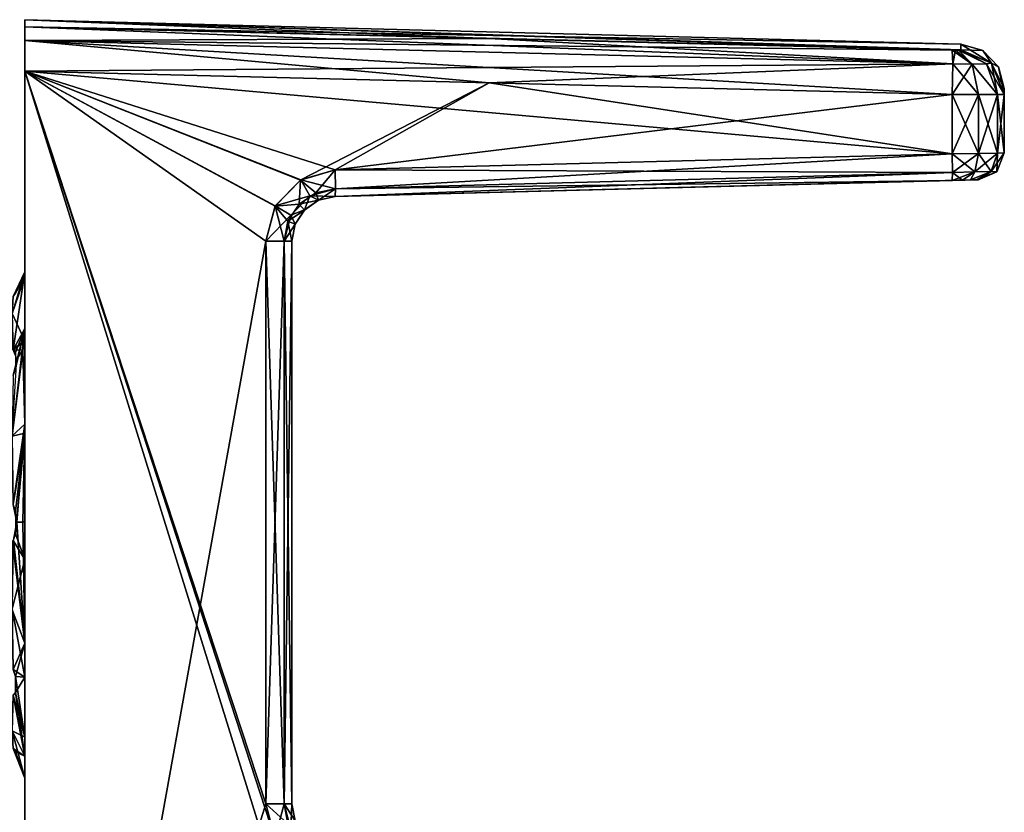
# Model space of a CAD drawing. Header units: millimetres. Extents: x -14.3 to 4.5, y -4.2 to 14.6.
# Tile 7 of 7: x -6.6 to 4.5, y 5.7 to 14.6. Entities that reach past the tile are written whole.
import ezdxf

# ---------------------------------------------------------------- set-up
doc = ezdxf.new("R2010")
doc.units = ezdxf.units.MM
doc.header["$LTSCALE"] = 65.185185
for name, color, linetype in [('11', 7, 'CONTINUOUS'), ('12', 7, 'CONTINUOUS'), ('13', 7, 'CONTINUOUS'), ('14', 7, 'CONTINUOUS'), ('15', 7, 'CONTINUOUS'), ('16', 7, 'CONTINUOUS'), ('18', 7, 'CONTINUOUS'), ('19', 7, 'CONTINUOUS'), ('22', 7, 'CONTINUOUS'), ('23', 7, 'CONTINUOUS'), ('24', 7, 'CONTINUOUS'), ('25', 7, 'CONTINUOUS'), ('26', 7, 'CONTINUOUS'), ('27', 7, 'CONTINUOUS'), ('28', 7, 'CONTINUOUS'), ('39', 7, 'CONTINUOUS'), ('48', 7, 'CONTINUOUS'), ('58', 7, 'CONTINUOUS'), ('59', 7, 'CONTINUOUS'), ('60', 7, 'CONTINUOUS'), ('61', 7, 'CONTINUOUS'), ('67', 7, 'CONTINUOUS'), ('68', 7, 'CONTINUOUS'), ('69', 7, 'CONTINUOUS'), ('70', 7, 'CONTINUOUS'), ('71', 7, 'CONTINUOUS'), ('72', 7, 'CONTINUOUS'), ('73', 7, 'CONTINUOUS'), ('74', 7, 'CONTINUOUS')]:
    doc.layers.add(name, color=color, linetype=linetype)

msp = doc.modelspace()

# ---------------------------------------------------------------- linework, layer by layer
at = {"layer": '11', "linetype": 'Continuous'}
for points in [[(-3.5, 5.787, -3.879), (-3.5, 12.113, -3.879), (-3.5, 12.113, 3.879), (-3.5, 5.787, -3.879)], [(-3.5, 5.787, 3.879), (-3.5, 5.787, -3.879), (-3.5, 12.113, 3.879), (-3.5, 5.787, 3.879)]]:
    msp.add_3dface(points, dxfattribs=at)
at = {"layer": '12', "linetype": 'Continuous'}
for points in [[(4.5, 13.102, -3.377), (4.5, 13.761, -3.377), (4.5, 13.825), (4.5, 13.102, -3.377)], [(4.5, 13.761, 3.377), (4.5, 13.102, -3.377), (4.5, 13.825), (4.5, 13.761, 3.377)], [(4.5, 13.102, 3.377), (4.5, 13.102, -3.377), (4.5, 13.761, 3.377), (4.5, 13.102, 3.377)]]:
    msp.add_3dface(points, dxfattribs=at)
at = {"layer": '13', "linetype": 'Continuous'}
for points in [[(-6.5, 14.6), (-6.5, 14.521, -3.771), (-6.5, 14.521, 3.771), (-6.5, 14.6)], [(-6.5, 14.521, -3.771), (-6.5, 14.367, -4.11), (-6.5, 14.521, 3.771), (-6.5, 14.521, -3.771)], [(-6.5, 14.521, 3.771), (-6.5, 14.367, -4.11), (-6.5, 14.367, 4.11), (-6.5, 14.521, 3.771)], [(-6.5, 14.022, -4.25), (-6.5, 14.022, 4.25), (-6.5, 14.367, 4.11), (-6.5, 14.022, -4.25)], [(-6.5, 14.367, -4.11), (-6.5, 14.022, -4.25), (-6.5, 14.367, 4.11), (-6.5, 14.367, -4.11)], [(-6.5, -2.922, 4.25), (-6.5, 14.022, 4.25), (-6.5, 8.535, 2.852), (-6.5, -2.922, 4.25)], [(-6.5, 14.022, 4.25), (-6.5, 14.022, -4.25), (-6.5, 11.711, -0.824), (-6.5, 14.022, 4.25)], [(-6.5, 8.535, 2.852), (-6.5, 14.022, 4.25), (-6.5, 9.954, 2.702), (-6.5, 8.535, 2.852)], [(-6.5, 9.954, 2.702), (-6.5, 14.022, 4.25), (-6.5, 11.13, 1.885), (-6.5, 9.954, 2.702)], [(-6.5, 11.13, 1.885), (-6.5, 14.022, 4.25), (-6.5, 11.768, 0.607), (-6.5, 11.13, 1.885)], [(-6.5, 11.768, 0.607), (-6.5, 14.022, 4.25), (-6.5, 11.711, -0.824), (-6.5, 11.768, 0.607)], [(-6.5, 14.022, -4.25), (-6.5, -2.922, -4.25), (-6.5, 8.962, -2.883), (-6.5, 14.022, -4.25)], [(-6.5, 10.991, -2.037), (-6.5, 14.022, -4.25), (-6.5, 10.055, -2.662), (-6.5, 10.991, -2.037)], [(-6.5, 14.022, -4.25), (-6.5, 10.991, -2.037), (-6.5, 11.711, -0.824), (-6.5, 14.022, -4.25)], [(-6.5, 10.055, -2.662), (-6.5, 14.022, -4.25), (-6.5, 8.962, -2.883), (-6.5, 10.055, -2.662)], [(-6.5, 8.962, -2.883), (-6.5, -2.922, -4.25), (-6.5, 7.595, -2.543), (-6.5, 8.962, -2.883)], [(-6.5, 7.213, 2.3), (-6.5, -2.922, 4.25), (-6.5, 8.535, 2.852), (-6.5, 7.213, 2.3)], [(-6.5, 7.595, -2.543), (-6.5, -2.922, -4.25), (-6.5, 6.537, -1.578), (-6.5, 7.595, -2.543)], [(-6.5, -2.922, -4.25), (-6.5, -2.922, 4.25), (-6.5, 7.213, 2.3), (-6.5, -2.922, -4.25)], [(-6.5, 6.323, 1.185), (-6.5, -2.922, -4.25), (-6.5, 7.213, 2.3), (-6.5, 6.323, 1.185)], [(-6.5, 6.537, -1.578), (-6.5, -2.922, -4.25), (-6.5, 6.077, -0.226), (-6.5, 6.537, -1.578)], [(-6.5, 6.077, -0.226), (-6.5, -2.922, -4.25), (-6.5, 6.323, 1.185), (-6.5, 6.077, -0.226)]]:
    msp.add_3dface(points, dxfattribs=at)
at = {"layer": '14', "linetype": 'Continuous'}
for points in [[(-6.5, -2.922, -4.25), (-6.5, 14.022, -4.25), (-1.286, -2.791, -4.113), (-6.5, -2.922, -4.25)], [(-1.286, -2.791, -4.113), (-6.5, 14.022, -4.25), (-3.688, 5.393, -4.176), (-1.286, -2.791, -4.113)], [(-3.688, 5.393, -4.176), (-6.5, 14.022, -4.25), (-3.792, 5.787, -4.179), (-3.688, 5.393, -4.176)], [(-3.792, 5.787, -4.179), (-6.5, 14.022, -4.25), (-3.792, 12.113, -4.179), (-3.792, 5.787, -4.179)], [(-3.792, 12.113, -4.179), (-6.5, 14.022, -4.25), (-3.689, 12.504, -4.176), (-3.792, 12.113, -4.179)], [(-3.689, 12.504, -4.176), (-6.5, 14.022, -4.25), (-3.404, 12.798, -4.169), (-3.689, 12.504, -4.176)], [(-3.404, 12.798, -4.169), (-6.5, 14.022, -4.25), (-3.013, 12.913, -4.159), (-3.404, 12.798, -4.169)], [(-3.013, 12.913, -4.159), (-6.5, 14.022, -4.25), (3.916, 13.094, -3.977), (-3.013, 12.913, -4.159)], [(-6.5, 14.022, -4.25), (-1.286, 13.891, -4.113), (3.916, 13.094, -3.977), (-6.5, 14.022, -4.25)], [(3.916, 13.76, -3.977), (3.916, 13.094, -3.977), (-1.286, 13.891, -4.113), (3.916, 13.76, -3.977)]]:
    msp.add_3dface(points, dxfattribs=at)
at = {"layer": '15', "linetype": 'Continuous'}
for points in [[(-6.5, 14.022, 4.25), (-6.5, -2.922, 4.25), (-3.792, 12.113, 4.179), (-6.5, 14.022, 4.25)], [(-3.401, 12.8, 4.169), (-6.5, 14.022, 4.25), (-3.688, 12.507, 4.176), (-3.401, 12.8, 4.169)], [(-6.5, 14.022, 4.25), (-3.401, 12.8, 4.169), (-1.286, 13.891, 4.113), (-6.5, 14.022, 4.25)], [(-3.688, 12.507, 4.176), (-6.5, 14.022, 4.25), (-3.792, 12.113, 4.179), (-3.688, 12.507, 4.176)], [(-3.401, 12.8, 4.169), (-3.013, 12.913, 4.159), (-1.286, 13.891, 4.113), (-3.401, 12.8, 4.169)], [(-3.013, 12.913, 4.159), (3.916, 13.76, 3.977), (-1.286, 13.891, 4.113), (-3.013, 12.913, 4.159)], [(3.916, 13.094, 3.977), (3.916, 13.76, 3.977), (-3.013, 12.913, 4.159), (3.916, 13.094, 3.977)], [(-3.792, 12.113, 4.179), (-6.5, -2.922, 4.25), (-3.792, 5.787, 4.179), (-3.792, 12.113, 4.179)], [(-3.792, 5.787, 4.179), (-6.5, -2.922, 4.25), (-3.69, 5.397, 4.176), (-3.792, 5.787, 4.179)]]:
    msp.add_3dface(points, dxfattribs=at)
at = {"layer": '16', "linetype": 'Continuous'}
for points in [[(-6.5, 14.521, -3.771), (-6.5, 14.6), (-1.285, 14.39, -3.634), (-6.5, 14.521, -3.771)], [(-6.5, 14.6), (-6.5, 14.521, 3.771), (4.013, 14.325), (-6.5, 14.6)], [(-1.285, 14.39, -3.634), (-6.5, 14.6), (3.916, 14.259, -3.497), (-1.285, 14.39, -3.634)], [(3.916, 14.259, -3.497), (-6.5, 14.6), (3.953, 14.259, -3.488), (3.916, 14.259, -3.497)], [(3.953, 14.259, -3.488), (-6.5, 14.6), (3.984, 14.259, -3.466), (3.953, 14.259, -3.488)], [(3.984, 14.259, -3.466), (-6.5, 14.6), (4.005, 14.259, -3.435), (3.984, 14.259, -3.466)], [(4.005, 14.259, -3.435), (-6.5, 14.6), (4.013, 14.261, -3.396), (4.005, 14.259, -3.435)], [(4.013, 14.261, -3.396), (-6.5, 14.6), (4.013, 14.325), (4.013, 14.261, -3.396)], [(-6.5, 14.521, 3.771), (-1.285, 14.39, 3.634), (3.953, 14.259, 3.488), (-6.5, 14.521, 3.771)], [(4.013, 14.325), (-6.5, 14.521, 3.771), (4.013, 14.261, 3.396), (4.013, 14.325)], [(4.013, 14.261, 3.396), (-6.5, 14.521, 3.771), (4.005, 14.259, 3.435), (4.013, 14.261, 3.396)], [(4.005, 14.259, 3.435), (-6.5, 14.521, 3.771), (3.984, 14.259, 3.467), (4.005, 14.259, 3.435)], [(3.984, 14.259, 3.467), (-6.5, 14.521, 3.771), (3.953, 14.259, 3.488), (3.984, 14.259, 3.467)], [(3.916, 14.259, 3.497), (3.953, 14.259, 3.488), (-1.285, 14.39, 3.634), (3.916, 14.259, 3.497)]]:
    msp.add_3dface(points, dxfattribs=at)
at = {"layer": '18', "linetype": 'Continuous'}
for points in [[(3.916, 13.76, 3.977), (3.916, 13.094, 3.977), (4.209, 13.098, 3.892), (3.916, 13.76, 3.977)], [(3.916, 13.76, 3.977), (4.209, 13.098, 3.892), (4.209, 13.759, 3.892), (3.916, 13.76, 3.977)], [(4.209, 13.098, 3.892), (4.422, 13.101, 3.673), (4.422, 13.76, 3.673), (4.209, 13.098, 3.892)], [(4.209, 13.759, 3.892), (4.209, 13.098, 3.892), (4.422, 13.76, 3.673), (4.209, 13.759, 3.892)], [(4.5, 13.102, 3.377), (4.5, 13.761, 3.377), (4.422, 13.76, 3.673), (4.5, 13.102, 3.377)], [(4.422, 13.101, 3.673), (4.5, 13.102, 3.377), (4.422, 13.76, 3.673), (4.422, 13.101, 3.673)]]:
    msp.add_3dface(points, dxfattribs=at)
at = {"layer": '19', "linetype": 'Continuous'}
for points in [[(3.916, 13.094, -3.977), (3.916, 13.76, -3.977), (4.209, 13.759, -3.892), (3.916, 13.094, -3.977)], [(4.209, 13.098, -3.892), (3.916, 13.094, -3.977), (4.209, 13.759, -3.892), (4.209, 13.098, -3.892)], [(4.422, 13.76, -3.673), (4.422, 13.101, -3.673), (4.209, 13.759, -3.892), (4.422, 13.76, -3.673)], [(4.422, 13.101, -3.673), (4.209, 13.098, -3.892), (4.209, 13.759, -3.892), (4.422, 13.101, -3.673)], [(4.5, 13.761, -3.377), (4.5, 13.102, -3.377), (4.422, 13.101, -3.673), (4.5, 13.761, -3.377)], [(4.5, 13.761, -3.377), (4.422, 13.101, -3.673), (4.422, 13.76, -3.673), (4.5, 13.761, -3.377)]]:
    msp.add_3dface(points, dxfattribs=at)
at = {"layer": '22', "linetype": 'Continuous'}
for points in [[(-3.792, 12.113, 4.179), (-3.792, 5.787, 4.179), (-3.585, 5.787, 4.089), (-3.792, 12.113, 4.179)], [(-3.588, 12.113, 4.091), (-3.792, 12.113, 4.179), (-3.585, 5.787, 4.089), (-3.588, 12.113, 4.091)], [(-3.5, 5.787, 3.879), (-3.5, 12.113, 3.879), (-3.588, 12.113, 4.091), (-3.5, 5.787, 3.879)], [(-3.5, 5.787, 3.879), (-3.588, 12.113, 4.091), (-3.585, 5.787, 4.089), (-3.5, 5.787, 3.879)]]:
    msp.add_3dface(points, dxfattribs=at)
at = {"layer": '23', "linetype": 'Continuous'}
for points in [[(-3.792, 5.787, -4.179), (-3.792, 12.113, -4.179), (-3.585, 12.113, -4.089), (-3.792, 5.787, -4.179)], [(-3.588, 5.787, -4.091), (-3.792, 5.787, -4.179), (-3.585, 12.113, -4.089), (-3.588, 5.787, -4.091)], [(-3.5, 12.113, -3.879), (-3.5, 5.787, -3.879), (-3.588, 5.787, -4.091), (-3.5, 12.113, -3.879)], [(-3.5, 12.113, -3.879), (-3.588, 5.787, -4.091), (-3.585, 12.113, -4.089), (-3.5, 12.113, -3.879)]]:
    msp.add_3dface(points, dxfattribs=at)
at = {"layer": '24', "linetype": 'Continuous'}
for points in [[(-6.5, 14.367, -4.11), (-6.5, 14.521, -3.771), (3.921, 14.104, -3.84), (-6.5, 14.367, -4.11)], [(-6.5, 14.521, -3.771), (-1.285, 14.39, -3.634), (3.921, 14.104, -3.84), (-6.5, 14.521, -3.771)], [(-1.285, 14.39, -3.634), (3.916, 14.259, -3.497), (3.921, 14.104, -3.84), (-1.285, 14.39, -3.634)], [(-6.5, 14.022, -4.25), (-6.5, 14.367, -4.11), (-1.286, 13.891, -4.113), (-6.5, 14.022, -4.25)], [(-6.5, 14.367, -4.11), (3.916, 13.76, -3.977), (-1.286, 13.891, -4.113), (-6.5, 14.367, -4.11)], [(3.916, 13.76, -3.977), (-6.5, 14.367, -4.11), (3.921, 14.104, -3.84), (3.916, 13.76, -3.977)]]:
    msp.add_3dface(points, dxfattribs=at)
at = {"layer": '25', "linetype": 'Continuous'}
for points in [[(3.916, 14.259, -3.497), (3.953, 14.259, -3.488), (3.921, 14.104, -3.84), (3.916, 14.259, -3.497)], [(3.921, 14.104, -3.84), (3.953, 14.259, -3.488), (4.14, 14.101, -3.776), (3.921, 14.104, -3.84)], [(3.953, 14.259, -3.488), (3.984, 14.259, -3.466), (4.14, 14.101, -3.776), (3.953, 14.259, -3.488)], [(3.984, 14.259, -3.466), (4.005, 14.259, -3.435), (4.3, 14.103, -3.612), (3.984, 14.259, -3.466)], [(3.984, 14.259, -3.466), (4.3, 14.103, -3.612), (4.14, 14.101, -3.776), (3.984, 14.259, -3.466)], [(4.005, 14.259, -3.435), (4.013, 14.261, -3.396), (4.3, 14.103, -3.612), (4.005, 14.259, -3.435)], [(4.013, 14.261, -3.396), (4.358, 14.11, -3.391), (4.3, 14.103, -3.612), (4.013, 14.261, -3.396)], [(3.916, 13.76, -3.977), (3.921, 14.104, -3.84), (4.14, 14.101, -3.776), (3.916, 13.76, -3.977)], [(4.209, 13.759, -3.892), (3.916, 13.76, -3.977), (4.14, 14.101, -3.776), (4.209, 13.759, -3.892)], [(4.3, 14.103, -3.612), (4.422, 13.76, -3.673), (4.14, 14.101, -3.776), (4.3, 14.103, -3.612)], [(4.422, 13.76, -3.673), (4.209, 13.759, -3.892), (4.14, 14.101, -3.776), (4.422, 13.76, -3.673)], [(4.358, 14.11, -3.391), (4.422, 13.76, -3.673), (4.3, 14.103, -3.612), (4.358, 14.11, -3.391)], [(4.5, 13.761, -3.377), (4.422, 13.76, -3.673), (4.358, 14.11, -3.391), (4.5, 13.761, -3.377)]]:
    msp.add_3dface(points, dxfattribs=at)
at = {"layer": '26', "linetype": 'Continuous'}
for points in [[(4.013, 14.261, -3.396), (4.013, 14.325), (4.258, 14.253), (4.013, 14.261, -3.396)], [(4.013, 14.325), (4.013, 14.261, 3.396), (4.358, 14.11, 3.391), (4.013, 14.325)], [(4.258, 14.253), (4.013, 14.325), (4.358, 14.11, 3.391), (4.258, 14.253)], [(4.358, 14.11, -3.391), (4.013, 14.261, -3.396), (4.258, 14.253), (4.358, 14.11, -3.391)], [(4.435, 14.071), (4.358, 14.11, -3.391), (4.258, 14.253), (4.435, 14.071)], [(4.435, 14.071), (4.258, 14.253), (4.358, 14.11, 3.391), (4.435, 14.071)], [(4.5, 13.825), (4.5, 13.761, -3.377), (4.358, 14.11, -3.391), (4.5, 13.825)], [(4.5, 13.761, 3.377), (4.435, 14.071), (4.358, 14.11, 3.391), (4.5, 13.761, 3.377)], [(4.5, 13.825), (4.358, 14.11, -3.391), (4.435, 14.071), (4.5, 13.825)], [(4.5, 13.761, 3.377), (4.5, 13.825), (4.435, 14.071), (4.5, 13.761, 3.377)]]:
    msp.add_3dface(points, dxfattribs=at)
at = {"layer": '27', "linetype": 'Continuous'}
for points in [[(3.953, 14.259, 3.488), (3.916, 14.259, 3.497), (4.14, 14.101, 3.776), (3.953, 14.259, 3.488)], [(3.916, 14.259, 3.497), (3.921, 14.104, 3.84), (4.14, 14.101, 3.776), (3.916, 14.259, 3.497)], [(3.984, 14.259, 3.467), (3.953, 14.259, 3.488), (4.14, 14.101, 3.776), (3.984, 14.259, 3.467)], [(4.005, 14.259, 3.435), (3.984, 14.259, 3.467), (4.3, 14.103, 3.612), (4.005, 14.259, 3.435)], [(3.984, 14.259, 3.467), (4.14, 14.101, 3.776), (4.3, 14.103, 3.612), (3.984, 14.259, 3.467)], [(4.013, 14.261, 3.396), (4.005, 14.259, 3.435), (4.358, 14.11, 3.391), (4.013, 14.261, 3.396)], [(4.358, 14.11, 3.391), (4.005, 14.259, 3.435), (4.3, 14.103, 3.612), (4.358, 14.11, 3.391)], [(3.916, 13.76, 3.977), (4.209, 13.759, 3.892), (3.921, 14.104, 3.84), (3.916, 13.76, 3.977)], [(3.921, 14.104, 3.84), (4.209, 13.759, 3.892), (4.14, 14.101, 3.776), (3.921, 14.104, 3.84)], [(4.14, 14.101, 3.776), (4.422, 13.76, 3.673), (4.3, 14.103, 3.612), (4.14, 14.101, 3.776)], [(4.209, 13.759, 3.892), (4.422, 13.76, 3.673), (4.14, 14.101, 3.776), (4.209, 13.759, 3.892)], [(4.5, 13.761, 3.377), (4.358, 14.11, 3.391), (4.3, 14.103, 3.612), (4.5, 13.761, 3.377)], [(4.422, 13.76, 3.673), (4.5, 13.761, 3.377), (4.3, 14.103, 3.612), (4.422, 13.76, 3.673)]]:
    msp.add_3dface(points, dxfattribs=at)
at = {"layer": '28', "linetype": 'Continuous'}
for points in [[(-6.5, 14.521, 3.771), (-6.5, 14.367, 4.11), (-1.285, 14.39, 3.634), (-6.5, 14.521, 3.771)], [(-6.5, 14.367, 4.11), (3.916, 14.259, 3.497), (-1.285, 14.39, 3.634), (-6.5, 14.367, 4.11)], [(-6.5, 14.367, 4.11), (-6.5, 14.022, 4.25), (3.921, 14.104, 3.84), (-6.5, 14.367, 4.11)], [(3.916, 14.259, 3.497), (-6.5, 14.367, 4.11), (3.921, 14.104, 3.84), (3.916, 14.259, 3.497)], [(-6.5, 14.022, 4.25), (-1.286, 13.891, 4.113), (3.921, 14.104, 3.84), (-6.5, 14.022, 4.25)], [(-1.286, 13.891, 4.113), (3.916, 13.76, 3.977), (3.921, 14.104, 3.84), (-1.286, 13.891, 4.113)]]:
    msp.add_3dface(points, dxfattribs=at)
at = {"layer": '39', "linetype": 'Continuous'}
for points in [[(-6.5, 11.768, 0.607), (-6.628, 11.49, 0.203), (-6.64, 11.293, 0.97), (-6.5, 11.768, 0.607)], [(-6.5, 11.768, 0.607), (-6.64, 11.293, 0.97), (-6.628, 10.889, 1.652), (-6.5, 11.768, 0.607)], [(-6.5, 11.13, 1.885), (-6.5, 11.768, 0.607), (-6.628, 10.889, 1.652), (-6.5, 11.13, 1.885)], [(-6.628, 11.49, 0.203), (-6.5, 11.768, 0.607), (-6.603, 11.526, 0.126), (-6.628, 11.49, 0.203)], [(-6.5, 11.768, 0.607), (-6.5, 11.711, -0.824), (-6.603, 11.526, 0.126), (-6.5, 11.768, 0.607)], [(-6.5, 11.711, -0.824), (-6.5, 10.991, -2.037), (-6.64, 11.298, -0.959), (-6.5, 11.711, -0.824)], [(-6.628, 11.49, -0.203), (-6.5, 11.711, -0.824), (-6.64, 11.298, -0.959), (-6.628, 11.49, -0.203)], [(-6.603, 11.526, -0.126), (-6.5, 11.711, -0.824), (-6.628, 11.49, -0.203), (-6.603, 11.526, -0.126)], [(-6.603, 11.526, 0.126), (-6.5, 11.711, -0.824), (-6.603, 11.526, -0.126), (-6.603, 11.526, 0.126)], [(-6.64, 11.298, -0.959), (-6.5, 10.991, -2.037), (-6.637, 10.893, -1.634), (-6.64, 11.298, -0.959)], [(-6.5, 9.954, 2.702), (-6.5, 11.13, 1.885), (-6.64, 9.92, 2.343), (-6.5, 9.954, 2.702)], [(-6.64, 9.92, 2.343), (-6.5, 11.13, 1.885), (-6.628, 10.602, 1.939), (-6.64, 9.92, 2.343)], [(-6.5, 11.13, 1.885), (-6.628, 10.889, 1.652), (-6.603, 10.861, 1.732), (-6.5, 11.13, 1.885)], [(-6.628, 10.602, 1.939), (-6.5, 11.13, 1.885), (-6.603, 10.682, 1.911), (-6.628, 10.602, 1.939)], [(-6.603, 10.682, 1.911), (-6.5, 11.13, 1.885), (-6.603, 10.861, 1.732), (-6.603, 10.682, 1.911)], [(-6.637, 10.893, -1.634), (-6.5, 10.991, -2.037), (-6.629, 10.889, -1.653), (-6.637, 10.893, -1.634)], [(-6.629, 10.889, -1.653), (-6.5, 10.991, -2.037), (-6.523, 10.885, -1.931), (-6.629, 10.889, -1.653)], [(-6.59, 10.788, -1.835), (-6.629, 10.889, -1.653), (-6.523, 10.885, -1.931), (-6.59, 10.788, -1.835)], [(-6.628, 9.153, 2.54), (-6.5, 9.954, 2.702), (-6.64, 9.92, 2.343), (-6.628, 9.153, 2.54)], [(-6.603, 9.076, 2.576), (-6.5, 9.954, 2.702), (-6.628, 9.153, 2.54), (-6.603, 9.076, 2.576)], [(-6.5, 8.535, 2.852), (-6.5, 9.954, 2.702), (-6.603, 8.824, 2.576), (-6.5, 8.535, 2.852)], [(-6.603, 8.824, 2.576), (-6.5, 9.954, 2.702), (-6.603, 9.076, 2.576), (-6.603, 8.824, 2.576)], [(-6.5, 8.962, -2.883), (-6.5, 7.595, -2.543), (-6.523, 8.953, -2.733), (-6.5, 8.962, -2.883)], [(-6.59, 8.953, -2.597), (-6.5, 7.595, -2.543), (-6.627, 8.751, -2.542), (-6.59, 8.953, -2.597)], [(-6.523, 8.953, -2.733), (-6.5, 7.595, -2.543), (-6.59, 8.953, -2.597), (-6.523, 8.953, -2.733)], [(-6.64, 7.98, 2.343), (-6.5, 8.535, 2.852), (-6.628, 8.747, 2.54), (-6.64, 7.98, 2.343)], [(-6.627, 8.751, -2.542), (-6.5, 7.595, -2.543), (-6.637, 8.732, -2.53), (-6.627, 8.751, -2.542)], [(-6.628, 8.747, 2.54), (-6.5, 8.535, 2.852), (-6.603, 8.824, 2.576), (-6.628, 8.747, 2.54)], [(-6.637, 8.732, -2.53), (-6.5, 7.595, -2.543), (-6.64, 7.968, -2.338), (-6.637, 8.732, -2.53)], [(-6.5, 7.213, 2.3), (-6.5, 8.535, 2.852), (-6.64, 7.98, 2.343), (-6.5, 7.213, 2.3)], [(-6.628, 7.298, 1.939), (-6.5, 7.213, 2.3), (-6.64, 7.98, 2.343), (-6.628, 7.298, 1.939)], [(-6.64, 7.968, -2.338), (-6.5, 7.595, -2.543), (-6.628, 7.298, -1.939), (-6.64, 7.968, -2.338)], [(-6.628, 7.298, -1.939), (-6.5, 7.595, -2.543), (-6.603, 7.218, -1.911), (-6.628, 7.298, -1.939)], [(-6.5, 7.595, -2.543), (-6.5, 6.537, -1.578), (-6.603, 7.218, -1.911), (-6.5, 7.595, -2.543)], [(-6.603, 7.218, 1.911), (-6.5, 7.213, 2.3), (-6.628, 7.298, 1.939), (-6.603, 7.218, 1.911)], [(-6.603, 7.218, -1.911), (-6.5, 6.537, -1.578), (-6.603, 7.039, -1.732), (-6.603, 7.218, -1.911)], [(-6.603, 7.039, 1.732), (-6.5, 7.213, 2.3), (-6.603, 7.218, 1.911), (-6.603, 7.039, 1.732)], [(-6.5, 6.323, 1.185), (-6.5, 7.213, 2.3), (-6.603, 7.039, 1.732), (-6.5, 6.323, 1.185)], [(-6.628, 7.011, -1.652), (-6.5, 6.537, -1.578), (-6.64, 6.607, -0.97), (-6.628, 7.011, -1.652)], [(-6.64, 6.607, 0.97), (-6.5, 6.323, 1.185), (-6.628, 7.011, 1.652), (-6.64, 6.607, 0.97)], [(-6.603, 7.039, -1.732), (-6.5, 6.537, -1.578), (-6.628, 7.011, -1.652), (-6.603, 7.039, -1.732)], [(-6.628, 7.011, 1.652), (-6.5, 6.323, 1.185), (-6.603, 7.039, 1.732), (-6.628, 7.011, 1.652)], [(-6.5, 6.537, -1.578), (-6.5, 6.077, -0.226), (-6.64, 6.607, -0.97), (-6.5, 6.537, -1.578)], [(-6.64, 6.607, -0.97), (-6.5, 6.077, -0.226), (-6.628, 6.41, -0.203), (-6.64, 6.607, -0.97)], [(-6.628, 6.41, 0.203), (-6.5, 6.323, 1.185), (-6.64, 6.607, 0.97), (-6.628, 6.41, 0.203)], [(-6.628, 6.41, -0.203), (-6.5, 6.077, -0.226), (-6.603, 6.374, -0.126), (-6.628, 6.41, -0.203)], [(-6.603, 6.374, 0.126), (-6.5, 6.323, 1.185), (-6.628, 6.41, 0.203), (-6.603, 6.374, 0.126)], [(-6.5, 6.077, -0.226), (-6.5, 6.323, 1.185), (-6.603, 6.374, -0.126), (-6.5, 6.077, -0.226)], [(-6.603, 6.374, -0.126), (-6.5, 6.323, 1.185), (-6.603, 6.374, 0.126), (-6.603, 6.374, -0.126)]]:
    msp.add_3dface(points, dxfattribs=at)
at = {"layer": '48', "linetype": 'Continuous'}
for points in [[(-6.5, 10.991, -2.037), (-6.5, 10.055, -2.662), (-6.523, 10.885, -1.931), (-6.5, 10.991, -2.037)], [(-6.523, 10.885, -1.931), (-6.5, 10.055, -2.662), (-6.64, 9.923, -2.341), (-6.523, 10.885, -1.931)], [(-6.59, 10.788, -1.835), (-6.523, 10.885, -1.931), (-6.64, 9.923, -2.341), (-6.59, 10.788, -1.835)], [(-6.5, 10.055, -2.662), (-6.629, 9.152, -2.54), (-6.64, 9.923, -2.341), (-6.5, 10.055, -2.662)], [(-6.5, 10.055, -2.662), (-6.59, 8.953, -2.597), (-6.629, 9.152, -2.54), (-6.5, 10.055, -2.662)], [(-6.5, 10.055, -2.662), (-6.523, 8.953, -2.733), (-6.59, 8.953, -2.597), (-6.5, 10.055, -2.662)], [(-6.5, 10.055, -2.662), (-6.5, 8.962, -2.883), (-6.523, 8.953, -2.733), (-6.5, 10.055, -2.662)]]:
    msp.add_3dface(points, dxfattribs=at)
at = {"layer": '58', "linetype": 'Continuous'}
for points in [[(4.208, 12.802, 3.377), (4.185, 12.801, 3.492), (-3.013, 12.613, -3.859), (4.208, 12.802, 3.377)], [(4.208, 12.802, -3.377), (4.208, 12.802, 3.377), (-3.013, 12.613, -3.859), (4.208, 12.802, -3.377)], [(4.185, 12.801, -3.492), (4.208, 12.802, -3.377), (-3.013, 12.613, -3.859), (4.185, 12.801, -3.492)], [(4.185, 12.801, 3.492), (4.122, 12.8, 3.586), (-3.013, 12.613, -3.859), (4.185, 12.801, 3.492)], [(4.122, 12.8, -3.587), (4.185, 12.801, -3.492), (-3.013, 12.613, -3.859), (4.122, 12.8, -3.587)], [(4.122, 12.8, 3.586), (4.029, 12.797, 3.652), (-3.013, 12.613, -3.859), (4.122, 12.8, 3.586)], [(4.029, 12.797, -3.652), (4.122, 12.8, -3.587), (-3.013, 12.613, -3.859), (4.029, 12.797, -3.652)], [(4.029, 12.797, 3.652), (3.916, 12.794, 3.677), (-3.013, 12.613, -3.859), (4.029, 12.797, 3.652)], [(3.916, 12.794, -3.677), (4.029, 12.797, -3.652), (-3.013, 12.613, -3.859), (3.916, 12.794, -3.677)], [(3.916, 12.794, 3.677), (-3.013, 12.613, 3.859), (-3.013, 12.613, -3.859), (3.916, 12.794, 3.677)]]:
    msp.add_3dface(points, dxfattribs=at)
at = {"layer": '59', "linetype": 'Continuous'}
for points in [[(-3.013, 12.613, -3.859), (-3.2, 12.571, 3.867), (-3.201, 12.571, -3.867), (-3.013, 12.613, -3.859)], [(-3.013, 12.613, -3.859), (-3.013, 12.613, 3.859), (-3.2, 12.571, 3.867), (-3.013, 12.613, -3.859)], [(-3.201, 12.571, -3.867), (-3.358, 12.462, 3.873), (-3.358, 12.461, -3.873), (-3.201, 12.571, -3.867)], [(-3.2, 12.571, 3.867), (-3.358, 12.462, 3.873), (-3.201, 12.571, -3.867), (-3.2, 12.571, 3.867)], [(-3.358, 12.462, 3.873), (-3.463, 12.301, 3.878), (-3.358, 12.461, -3.873), (-3.358, 12.462, 3.873)], [(-3.358, 12.461, -3.873), (-3.463, 12.301, 3.878), (-3.463, 12.301, -3.878), (-3.358, 12.461, -3.873)], [(-3.5, 12.113, 3.879), (-3.5, 12.113, -3.879), (-3.463, 12.301, -3.878), (-3.5, 12.113, 3.879)], [(-3.463, 12.301, 3.878), (-3.5, 12.113, 3.879), (-3.463, 12.301, -3.878), (-3.463, 12.301, 3.878)]]:
    msp.add_3dface(points, dxfattribs=at)
at = {"layer": '60', "linetype": 'Continuous'}
for points in [[(-3.5, 5.787, -3.879), (-3.5, 5.787, 3.879), (-3.463, 5.599, 3.878), (-3.5, 5.787, -3.879)], [(-3.463, 5.599, -3.878), (-3.5, 5.787, -3.879), (-3.463, 5.599, 3.878), (-3.463, 5.599, -3.878)]]:
    msp.add_3dface(points, dxfattribs=at)
at = {"layer": '61', "linetype": 'Continuous'}
for points in [[(-3.792, 5.787, 4.179), (-3.69, 5.397, 4.176), (-3.585, 5.787, 4.089), (-3.792, 5.787, 4.179)], [(-3.585, 5.787, 4.089), (-3.69, 5.397, 4.176), (-3.51, 5.495, 4.089), (-3.585, 5.787, 4.089)], [(-3.5, 5.787, 3.879), (-3.585, 5.787, 4.089), (-3.51, 5.495, 4.089), (-3.5, 5.787, 3.879)], [(-3.463, 5.599, 3.878), (-3.5, 5.787, 3.879), (-3.51, 5.495, 4.089), (-3.463, 5.599, 3.878)]]:
    msp.add_3dface(points, dxfattribs=at)
at = {"layer": '67', "linetype": 'Continuous'}
for points in [[(-3.688, 5.393, -4.176), (-3.792, 5.787, -4.179), (-3.544, 5.564, -4.09), (-3.688, 5.393, -4.176)], [(-3.792, 5.787, -4.179), (-3.588, 5.787, -4.091), (-3.544, 5.564, -4.09), (-3.792, 5.787, -4.179)], [(-3.588, 5.787, -4.091), (-3.5, 5.787, -3.879), (-3.463, 5.599, -3.878), (-3.588, 5.787, -4.091)], [(-3.588, 5.787, -4.091), (-3.463, 5.599, -3.878), (-3.544, 5.564, -4.09), (-3.588, 5.787, -4.091)]]:
    msp.add_3dface(points, dxfattribs=at)
at = {"layer": '68', "linetype": 'Continuous'}
for points in [[(-3.404, 12.798, -4.169), (-3.013, 12.913, -4.159), (-3.231, 12.654, -4.079), (-3.404, 12.798, -4.169)], [(-3.231, 12.654, -4.079), (-3.013, 12.913, -4.159), (-3.01, 12.701, -4.071), (-3.231, 12.654, -4.079)], [(-3.689, 12.504, -4.176), (-3.404, 12.798, -4.169), (-3.418, 12.526, -4.085), (-3.689, 12.504, -4.176)], [(-3.418, 12.526, -4.085), (-3.404, 12.798, -4.169), (-3.231, 12.654, -4.079), (-3.418, 12.526, -4.085)], [(-3.201, 12.571, -3.867), (-3.418, 12.526, -4.085), (-3.231, 12.654, -4.079), (-3.201, 12.571, -3.867)], [(-3.201, 12.571, -3.867), (-3.231, 12.654, -4.079), (-3.01, 12.701, -4.071), (-3.201, 12.571, -3.867)], [(-3.013, 12.613, -3.859), (-3.201, 12.571, -3.867), (-3.01, 12.701, -4.071), (-3.013, 12.613, -3.859)], [(-3.792, 12.113, -4.179), (-3.689, 12.504, -4.176), (-3.585, 12.113, -4.089), (-3.792, 12.113, -4.179)], [(-3.544, 12.336, -4.09), (-3.689, 12.504, -4.176), (-3.418, 12.526, -4.085), (-3.544, 12.336, -4.09)], [(-3.585, 12.113, -4.089), (-3.689, 12.504, -4.176), (-3.544, 12.336, -4.09), (-3.585, 12.113, -4.089)], [(-3.358, 12.461, -3.873), (-3.544, 12.336, -4.09), (-3.418, 12.526, -4.085), (-3.358, 12.461, -3.873)], [(-3.201, 12.571, -3.867), (-3.358, 12.461, -3.873), (-3.418, 12.526, -4.085), (-3.201, 12.571, -3.867)], [(-3.358, 12.461, -3.873), (-3.463, 12.301, -3.878), (-3.544, 12.336, -4.09), (-3.358, 12.461, -3.873)], [(-3.5, 12.113, -3.879), (-3.585, 12.113, -4.089), (-3.544, 12.336, -4.09), (-3.5, 12.113, -3.879)], [(-3.463, 12.301, -3.878), (-3.5, 12.113, -3.879), (-3.544, 12.336, -4.09), (-3.463, 12.301, -3.878)]]:
    msp.add_3dface(points, dxfattribs=at)
at = {"layer": '69', "linetype": 'Continuous'}
for points in [[(-3.013, 12.913, -4.159), (3.916, 13.094, -3.977), (3.919, 12.882, -3.889), (-3.013, 12.913, -4.159)], [(-3.01, 12.701, -4.071), (-3.013, 12.913, -4.159), (3.919, 12.882, -3.889), (-3.01, 12.701, -4.071)], [(3.916, 12.794, -3.677), (-3.01, 12.701, -4.071), (3.919, 12.882, -3.889), (3.916, 12.794, -3.677)], [(3.916, 12.794, -3.677), (-3.013, 12.613, -3.859), (-3.01, 12.701, -4.071), (3.916, 12.794, -3.677)]]:
    msp.add_3dface(points, dxfattribs=at)
at = {"layer": '70', "linetype": 'Continuous'}
for points in [[(3.916, 13.094, -3.977), (4.209, 13.098, -3.892), (3.919, 12.882, -3.889), (3.916, 13.094, -3.977)], [(3.919, 12.882, -3.889), (4.209, 13.098, -3.892), (4.169, 12.889, -3.816), (3.919, 12.882, -3.889)], [(4.209, 13.098, -3.892), (4.422, 13.101, -3.673), (4.169, 12.889, -3.816), (4.209, 13.098, -3.892)], [(4.169, 12.889, -3.816), (4.422, 13.101, -3.673), (4.351, 12.893, -3.63), (4.169, 12.889, -3.816)], [(4.422, 13.101, -3.673), (4.5, 13.102, -3.377), (4.351, 12.893, -3.63), (4.422, 13.101, -3.673)], [(4.351, 12.893, -3.63), (4.5, 13.102, -3.377), (4.415, 12.892, -3.377), (4.351, 12.893, -3.63)], [(4.029, 12.797, -3.652), (3.916, 12.794, -3.677), (4.169, 12.889, -3.816), (4.029, 12.797, -3.652)], [(3.916, 12.794, -3.677), (3.919, 12.882, -3.889), (4.169, 12.889, -3.816), (3.916, 12.794, -3.677)], [(4.122, 12.8, -3.587), (4.029, 12.797, -3.652), (4.169, 12.889, -3.816), (4.122, 12.8, -3.587)], [(4.185, 12.801, -3.492), (4.122, 12.8, -3.587), (4.351, 12.893, -3.63), (4.185, 12.801, -3.492)], [(4.122, 12.8, -3.587), (4.169, 12.889, -3.816), (4.351, 12.893, -3.63), (4.122, 12.8, -3.587)], [(4.185, 12.801, -3.492), (4.351, 12.893, -3.63), (4.415, 12.892, -3.377), (4.185, 12.801, -3.492)], [(4.208, 12.802, -3.377), (4.185, 12.801, -3.492), (4.415, 12.892, -3.377), (4.208, 12.802, -3.377)]]:
    msp.add_3dface(points, dxfattribs=at)
at = {"layer": '71', "linetype": 'Continuous'}
for points in [[(4.5, 13.102, -3.377), (4.5, 13.102, 3.377), (4.415, 12.892, 3.377), (4.5, 13.102, -3.377)], [(4.415, 12.892, -3.377), (4.5, 13.102, -3.377), (4.415, 12.892, 3.377), (4.415, 12.892, -3.377)], [(4.208, 12.802, 3.377), (4.208, 12.802, -3.377), (4.415, 12.892, -3.377), (4.208, 12.802, 3.377)], [(4.208, 12.802, 3.377), (4.415, 12.892, -3.377), (4.415, 12.892, 3.377), (4.208, 12.802, 3.377)]]:
    msp.add_3dface(points, dxfattribs=at)
at = {"layer": '72', "linetype": 'Continuous'}
for points in [[(4.209, 13.098, 3.892), (3.916, 13.094, 3.977), (4.169, 12.889, 3.816), (4.209, 13.098, 3.892)], [(4.169, 12.889, 3.816), (3.916, 13.094, 3.977), (3.919, 12.882, 3.889), (4.169, 12.889, 3.816)], [(4.351, 12.893, 3.63), (4.209, 13.098, 3.892), (4.169, 12.889, 3.816), (4.351, 12.893, 3.63)], [(4.422, 13.101, 3.673), (4.209, 13.098, 3.892), (4.351, 12.893, 3.63), (4.422, 13.101, 3.673)], [(4.415, 12.892, 3.377), (4.422, 13.101, 3.673), (4.351, 12.893, 3.63), (4.415, 12.892, 3.377)], [(4.5, 13.102, 3.377), (4.422, 13.101, 3.673), (4.415, 12.892, 3.377), (4.5, 13.102, 3.377)], [(3.916, 12.794, 3.677), (4.029, 12.797, 3.652), (3.919, 12.882, 3.889), (3.916, 12.794, 3.677)], [(4.029, 12.797, 3.652), (4.169, 12.889, 3.816), (3.919, 12.882, 3.889), (4.029, 12.797, 3.652)], [(4.029, 12.797, 3.652), (4.122, 12.8, 3.586), (4.169, 12.889, 3.816), (4.029, 12.797, 3.652)], [(4.122, 12.8, 3.586), (4.185, 12.801, 3.492), (4.351, 12.893, 3.63), (4.122, 12.8, 3.586)], [(4.122, 12.8, 3.586), (4.351, 12.893, 3.63), (4.169, 12.889, 3.816), (4.122, 12.8, 3.586)], [(4.185, 12.801, 3.492), (4.208, 12.802, 3.377), (4.351, 12.893, 3.63), (4.185, 12.801, 3.492)], [(4.208, 12.802, 3.377), (4.415, 12.892, 3.377), (4.351, 12.893, 3.63), (4.208, 12.802, 3.377)]]:
    msp.add_3dface(points, dxfattribs=at)
at = {"layer": '73', "linetype": 'Continuous'}
for points in [[(3.916, 13.094, 3.977), (-3.013, 12.913, 4.159), (-3.01, 12.701, 4.071), (3.916, 13.094, 3.977)], [(3.919, 12.882, 3.889), (3.916, 13.094, 3.977), (-3.01, 12.701, 4.071), (3.919, 12.882, 3.889)], [(-3.013, 12.613, 3.859), (3.916, 12.794, 3.677), (3.919, 12.882, 3.889), (-3.013, 12.613, 3.859)], [(-3.013, 12.613, 3.859), (3.919, 12.882, 3.889), (-3.01, 12.701, 4.071), (-3.013, 12.613, 3.859)]]:
    msp.add_3dface(points, dxfattribs=at)
at = {"layer": '74', "linetype": 'Continuous'}
for points in [[(-3.013, 12.913, 4.159), (-3.401, 12.8, 4.169), (-3.01, 12.701, 4.071), (-3.013, 12.913, 4.159)], [(-3.401, 12.8, 4.169), (-3.688, 12.507, 4.176), (-3.299, 12.619, 4.081), (-3.401, 12.8, 4.169)], [(-3.01, 12.701, 4.071), (-3.401, 12.8, 4.169), (-3.299, 12.619, 4.081), (-3.01, 12.701, 4.071)], [(-3.299, 12.619, 4.081), (-3.688, 12.507, 4.176), (-3.51, 12.405, 4.089), (-3.299, 12.619, 4.081)], [(-3.358, 12.462, 3.873), (-3.299, 12.619, 4.081), (-3.51, 12.405, 4.089), (-3.358, 12.462, 3.873)], [(-3.358, 12.462, 3.873), (-3.2, 12.571, 3.867), (-3.299, 12.619, 4.081), (-3.358, 12.462, 3.873)], [(-3.013, 12.613, 3.859), (-3.01, 12.701, 4.071), (-3.299, 12.619, 4.081), (-3.013, 12.613, 3.859)], [(-3.2, 12.571, 3.867), (-3.013, 12.613, 3.859), (-3.299, 12.619, 4.081), (-3.2, 12.571, 3.867)], [(-3.688, 12.507, 4.176), (-3.792, 12.113, 4.179), (-3.51, 12.405, 4.089), (-3.688, 12.507, 4.176)], [(-3.792, 12.113, 4.179), (-3.588, 12.113, 4.091), (-3.51, 12.405, 4.089), (-3.792, 12.113, 4.179)], [(-3.588, 12.113, 4.091), (-3.463, 12.301, 3.878), (-3.51, 12.405, 4.089), (-3.588, 12.113, 4.091)], [(-3.463, 12.301, 3.878), (-3.358, 12.462, 3.873), (-3.51, 12.405, 4.089), (-3.463, 12.301, 3.878)], [(-3.588, 12.113, 4.091), (-3.5, 12.113, 3.879), (-3.463, 12.301, 3.878), (-3.588, 12.113, 4.091)]]:
    msp.add_3dface(points, dxfattribs=at)

doc.saveas('drawing.dxf')
